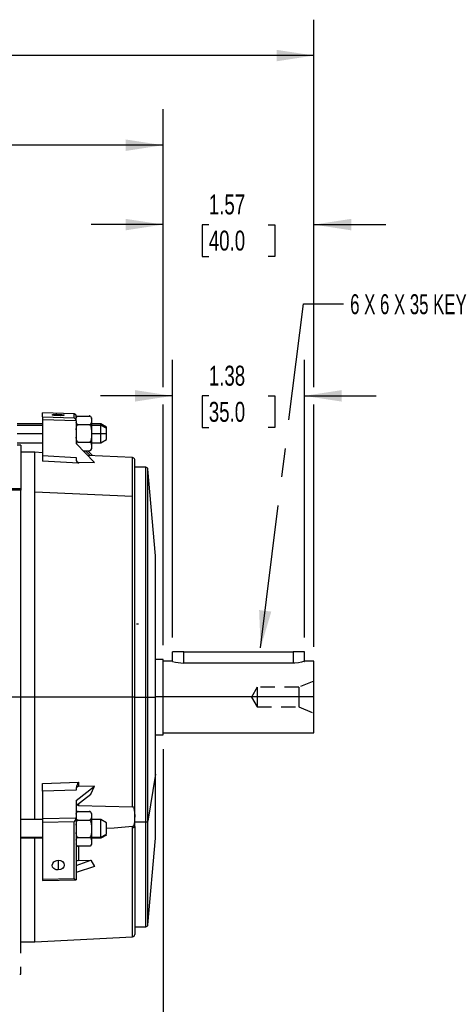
# Model space of a CAD drawing. Header units: inches. Extents: x 0 to 33, y 0 to 25.5.
# Tile 4 of 15: x 12.7 to 17.3, y 5.2 to 15.5. Entities that reach past the tile are written whole.
import ezdxf

# ---------------------------------------------------------------- set-up
doc = ezdxf.new("R2010")
doc.units = ezdxf.units.IN
doc.header["$LTSCALE"] = 3
doc.header["$MEASUREMENT"] = 0
doc.linetypes.add('CENTERX2', pattern=[0.8, 0.5, -0.1, 0.1, -0.1])
doc.linetypes.add('HIDDEN', pattern=[0.075, 0.05, -0.025])
doc.layers.add('DIMENSIONS', color=140, linetype='Continuous', lineweight=25)
doc.layers.add('TEXT', color=140, linetype='Continuous', lineweight=25)
doc.layers.add('HIDDEN', color=102, linetype='HIDDEN')
doc.styles.add('SLDTEXTSTYLE0', font='TXT', dxfattribs={"width": 0.7})
doc.styles.add('SLDTEXTSTYLE2', font='TXT', dxfattribs={"width": 0.628571})
doc.dimstyles.new('SLDDIMSTYLE0', dxfattribs={"dimtxt": 0.208333, "dimasz": 0.39, "dimexe": 0, "dimexo": 0.0625, "dimgap": 0.052083, "dimtad": 0, "dimtih": 1, "dimtoh": 1, "dimrnd": 1e-09, "dimdsep": 46, "dimtxsty": 'SLDTEXTSTYLE0', "dimsah": 1, "dimcen": 0.09, "dimadec": 0, "dimazin": 2, "dimtfac": 1, "dimtmove": 0, "dimatfit": 0, "dimfxl": 0, "dimfrac": 2, "dimtolj": 1, "dimtzin": 12, "dimarcsym": 0})
doc.dimstyles.new('SLDDIMSTYLE1', dxfattribs={"dimtxt": 0.208333, "dimasz": 0.39, "dimexe": 0, "dimexo": 0.0625, "dimgap": 0.052083, "dimtad": 0, "dimtih": 1, "dimtoh": 1, "dimrnd": 1e-09, "dimzin": 12, "dimdsep": 46, "dimtxsty": 'SLDTEXTSTYLE0', "dimsah": 1, "dimcen": 0.09, "dimadec": 0, "dimazin": 3, "dimtfac": 1, "dimtofl": 0, "dimtmove": 0, "dimatfit": 3, "dimfxl": 0, "dimfrac": 2, "dimtolj": 1, "dimtzin": 12, "dimarcsym": 0})
doc.dimstyles.new('SLDDIMSTYLE2', dxfattribs={"dimtxt": 0.208333, "dimasz": 0.39, "dimexe": 0, "dimexo": 0.0625, "dimgap": 0.052083, "dimtad": 0, "dimtih": 1, "dimtoh": 1, "dimrnd": 1e-09, "dimzin": 12, "dimdsep": 46, "dimtxsty": 'SLDTEXTSTYLE0', "dimsah": 1, "dimcen": 0.09, "dimadec": 0, "dimazin": 3, "dimtfac": 1, "dimtmove": 0, "dimatfit": 0, "dimfxl": 0, "dimfrac": 2, "dimtolj": 1, "dimtzin": 12, "dimarcsym": 0})
doc.dimstyles.new('SLDDIMSTYLE3', dxfattribs={"dimtxt": 0.18, "dimasz": 0.39, "dimexe": 0, "dimexo": 0.0625, "dimgap": 0, "dimtad": 0, "dimtih": 1, "dimtoh": 1, "dimdec": 0, "dimrnd": 1e-09, "dimzin": 0, "dimdsep": 46, "dimtxsty": 'Standard', "dimsah": 1, "dimcen": 0.09, "dimadec": 0, "dimazin": 0, "dimtfac": 0.39, "dimtdec": 0, "dimtofl": 0, "dimtmove": 0, "dimatfit": 3, "dimfxl": 0, "dimfrac": 2, "dimtolj": 1, "dimtzin": 0, "dimarcsym": 0})

# ---------------------------------------------------------------- blocks, each defined once
blk = doc.blocks.new('_D_1')
at = {"layer": 'DIMENSIONS'}
for p, q in [((12.074, 5.439), (12.074, 4.623)), ((12.468, 5.439), (12.468, 4.623)), ((10.523, 4.997), (10.453, 4.997)), ((10.453, 4.997), (10.453, 4.666)), ((11.142, 4.997), (11.212, 4.997)), ((11.212, 4.997), (11.212, 4.666)), ((12.074, 4.998), (11.425, 4.998)), ((12.468, 4.998), (13.218, 4.998)), ((10.453, 4.666), (10.523, 4.666)), ((11.212, 4.666), (11.142, 4.666))]:
    blk.add_line(p, q, dxfattribs=at)
for points in [[(12.074, 4.998), (11.684, 5.058), (11.684, 4.938)], [(12.468, 4.998), (12.858, 4.938), (12.858, 5.058)]]:
    blk.add_solid(points, dxfattribs=at)
at = {"layer": 'DIMENSIONS', "char_height": 0.2083, "attachment_point": 1, "style": 'SLDTEXTSTYLE0'}
for s, insert in [('0.39', (10.523, 5.313)), ('10.0', (10.523, 4.935))]:
    blk.add_mtext(s, dxfattribs=dict(at, insert=insert))
blk = doc.blocks.new('_D_3')
at = {"layer": 'DIMENSIONS'}
for p, q in [((9.547, 12.045), (9.547, 14.594)), ((14.24, 11.689), (14.24, 14.594)), ((9.547, 14.219), (11.215, 14.219)), ((11.497, 14.219), (11.427, 14.219)), ((11.427, 14.219), (11.427, 13.888)), ((12.29, 14.219), (12.36, 14.219)), ((12.36, 14.219), (12.36, 13.888)), ((14.24, 14.219), (12.572, 14.219)), ((11.427, 13.888), (11.497, 13.888)), ((12.36, 13.888), (12.29, 13.888)), ((14.24, 8.994), (14.24, 11.509))]:
    blk.add_line(p, q, dxfattribs=at)
for points in [[(9.547, 14.219), (9.937, 14.159), (9.937, 14.279)], [(14.24, 14.219), (13.85, 14.279), (13.85, 14.159)]]:
    blk.add_solid(points, dxfattribs=at)
at = {"layer": 'DIMENSIONS', "char_height": 0.2083, "attachment_point": 1, "style": 'SLDTEXTSTYLE0'}
for s, insert in [('4.69', (11.584, 14.534)), ('119.2', (11.497, 14.156))]:
    blk.add_mtext(s, dxfattribs=dict(at, insert=insert))
blk = doc.blocks.new('_D_4')
at = {"layer": 'DIMENSIONS'}
for p, q in [((4.752, 11.611), (4.752, 15.531)), ((15.815, 11.689), (15.815, 15.531)), ((4.752, 15.156), (9.604, 15.156)), ((9.887, 15.155), (9.817, 15.155)), ((9.817, 15.155), (9.817, 14.824)), ((10.679, 15.155), (10.749, 15.155)), ((10.749, 15.155), (10.749, 14.824)), ((15.815, 15.156), (10.962, 15.156)), ((9.817, 14.824), (9.887, 14.824)), ((10.749, 14.824), (10.679, 14.824)), ((4.752, 10.685), (4.752, 11.431)), ((15.815, 8.975), (15.815, 11.509))]:
    blk.add_line(p, q, dxfattribs=at)
for points in [[(4.752, 15.156), (5.142, 15.096), (5.142, 15.216)], [(15.815, 15.156), (15.425, 15.216), (15.425, 15.096)]]:
    blk.add_solid(points, dxfattribs=at)
at = {"layer": 'DIMENSIONS', "char_height": 0.2083, "attachment_point": 1, "style": 'SLDTEXTSTYLE0'}
for s, insert in [('11.06', (9.887, 15.471)), ('281.0', (9.887, 15.093))]:
    blk.add_mtext(s, dxfattribs=dict(at, insert=insert))
blk = doc.blocks.new('_D_5')
at = {"layer": 'DIMENSIONS'}
for p, q in [((14.338, 9.073), (14.338, 11.974)), ((15.716, 9.073), (15.716, 11.974)), ((14.338, 11.599), (13.588, 11.599)), ((14.718, 11.599), (14.648, 11.599)), ((14.648, 11.599), (14.648, 11.267)), ((15.337, 11.599), (15.407, 11.599)), ((15.407, 11.599), (15.407, 11.267)), ((15.716, 11.599), (16.466, 11.599)), ((14.648, 11.267), (14.718, 11.267)), ((15.407, 11.267), (15.337, 11.267))]:
    blk.add_line(p, q, dxfattribs=at)
for points in [[(14.338, 11.599), (13.948, 11.659), (13.948, 11.539)], [(15.716, 11.599), (16.106, 11.539), (16.106, 11.659)]]:
    blk.add_solid(points, dxfattribs=at)
at = {"layer": 'DIMENSIONS', "char_height": 0.2083, "attachment_point": 1, "style": 'SLDTEXTSTYLE0'}
for s, insert in [('1.38', (14.718, 11.914)), ('35.0', (14.718, 11.536))]:
    blk.add_mtext(s, dxfattribs=dict(at, insert=insert))
blk = doc.blocks.new('_D_6')
at = {"layer": 'DIMENSIONS'}
for p, q in [((14.24, 11.689), (14.24, 13.764)), ((15.815, 11.689), (15.815, 13.764)), ((14.24, 13.389), (13.49, 13.389)), ((14.718, 13.388), (14.648, 13.388)), ((14.648, 13.388), (14.648, 13.057)), ((15.337, 13.388), (15.407, 13.388)), ((15.407, 13.388), (15.407, 13.057)), ((15.815, 13.389), (16.565, 13.389)), ((14.648, 13.057), (14.718, 13.057)), ((15.407, 13.057), (15.337, 13.057)), ((14.24, 8.994), (14.24, 11.509)), ((15.815, 8.975), (15.815, 11.509))]:
    blk.add_line(p, q, dxfattribs=at)
for points in [[(14.24, 13.389), (13.85, 13.449), (13.85, 13.329)], [(15.815, 13.389), (16.205, 13.329), (16.205, 13.449)]]:
    blk.add_solid(points, dxfattribs=at)
at = {"layer": 'DIMENSIONS', "char_height": 0.2083, "attachment_point": 1, "style": 'SLDTEXTSTYLE0'}
for s, insert in [('1.57', (14.718, 13.704)), ('40.0', (14.718, 13.326))]:
    blk.add_mtext(s, dxfattribs=dict(at, insert=insert))
blk = doc.blocks.new('_D_10')
at = {"layer": 'DIMENSIONS'}
for p, q in [((14.24, 7.907), (14.24, 3.87)), ((12.271, 4.689), (12.271, 3.87)), ((12.271, 4.245), (12.683, 4.245)), ((12.965, 4.245), (12.895, 4.245)), ((12.895, 4.245), (12.895, 3.913)), ((13.585, 4.245), (13.655, 4.245)), ((13.655, 4.245), (13.655, 3.913)), ((14.24, 4.245), (13.867, 4.245)), ((12.895, 3.913), (12.965, 3.913)), ((13.655, 3.913), (13.585, 3.913))]:
    blk.add_line(p, q, dxfattribs=at)
for points in [[(12.271, 4.245), (12.661, 4.185), (12.661, 4.305)], [(14.24, 4.245), (13.85, 4.305), (13.85, 4.185)]]:
    blk.add_solid(points, dxfattribs=at)
at = {"layer": 'DIMENSIONS', "char_height": 0.2083, "attachment_point": 1, "style": 'SLDTEXTSTYLE0'}
for s, insert in [('1.97', (12.965, 4.56)), ('50.0', (12.965, 4.182))]:
    blk.add_mtext(s, dxfattribs=dict(at, insert=insert))

msp = doc.modelspace()

# ---------------------------------------------------------------- linework, layer by layer
for p, q in [((13.311, 11.411), (12.98, 11.423)), ((12.98, 11.379), (12.98, 11.423)), ((12.98, 11.379), (13.311, 11.368)), ((12.98, 11.379), (12.98, 11.349)), ((13.334, 11.337), (12.98, 11.349)), ((12.98, 11.349), (12.98, 10.975)), ((13.146, 11.405), (13.146, 11.392)), ((13.311, 11.368), (13.311, 11.411)), ((13.334, 11.343), (13.334, 11.362)), ((13.334, 11.337), (13.334, 11.338)), ((13.334, 11.337), (13.334, 11.1)), ((13.354, 11.388), (13.472, 11.388)), ((13.492, 11.369), (13.492, 11.362)), ((13.492, 11.362), (13.492, 11.323)), ((13.492, 11.323), (13.492, 11.245)), ((12.98, 11.305), (12.716, 11.305)), ((12.716, 11.291), (12.98, 11.291)), ((13.472, 11.297), (13.354, 11.297)), ((13.59, 11.305), (13.492, 11.305)), ((13.492, 11.291), (13.59, 11.291)), ((13.492, 11.245), (13.492, 11.168)), ((13.65, 11.271), (13.59, 11.305)), ((13.59, 11.291), (13.59, 11.305)), ((13.59, 11.206), (13.59, 11.291)), ((13.59, 11.291), (13.65, 11.262)), ((13.65, 11.262), (13.65, 11.271)), ((13.65, 11.206), (13.65, 11.262)), ((12.716, 11.206), (12.98, 11.206)), ((13.354, 11.115), (13.472, 11.115)), ((13.492, 11.206), (13.59, 11.206)), ((13.492, 11.168), (13.492, 11.089)), ((13.59, 11.108), (13.59, 11.206)), ((13.59, 11.206), (13.65, 11.206)), ((13.59, 11.108), (13.65, 11.142)), ((13.65, 11.142), (13.65, 11.206)), ((12.716, 11.108), (12.98, 11.108)), ((12.754, 11.085), (12.716, 11.085)), ((12.754, 11.085), (12.754, 10.629)), ((13.524, 10.901), (13.334, 11.1)), ((13.406, 11.025), (13.472, 11.025)), ((13.43, 11.025), (13.479, 10.975)), ((13.454, 11.025), (13.504, 10.974)), ((13.492, 11.108), (13.59, 11.108)), ((13.492, 11.089), (13.492, 11.051)), ((13.492, 11.051), (13.492, 11.044)), ((12.901, 11.01), (12.754, 11.01)), ((12.98, 11.005), (12.901, 11.01)), ((12.901, 8.451), (12.901, 11.01)), ((12.98, 10.975), (12.98, 10.915)), ((12.98, 10.975), (13.334, 10.955)), ((13.356, 10.894), (12.98, 10.915)), ((13.334, 10.955), (13.334, 10.931)), ((13.922, 10.953), (13.452, 10.976)), ((13.922, 10.552), (13.922, 10.953)), ((13.945, 8.451), (13.945, 10.932)), ((13.353, 10.907), (13.524, 10.901)), ((13.356, 10.907), (13.356, 10.894)), ((14.059, 10.852), (13.945, 10.852)), ((14.059, 8.451), (14.059, 10.852)), ((14.161, 9.927), (14.082, 10.831)), ((14.082, 8.451), (14.082, 10.831)), ((7.889, 10.629), (12.754, 10.629)), ((12.754, 10.613), (12.552, 10.613)), ((12.754, 10.629), (12.754, 10.613)), ((12.754, 8.451), (12.754, 10.613)), ((12.901, 10.597), (13.922, 10.552)), ((13.922, 8.451), (13.922, 10.552)), ((14.161, 8.451), (14.161, 9.927)), ((14.161, 8.451), (14.161, 9.24)), ((14.338, 8.825), (14.338, 8.923)), ((14.456, 8.923), (15.598, 8.923)), ((14.456, 8.806), (14.456, 8.923)), ((15.598, 8.923), (15.598, 8.806)), ((15.716, 8.825), (15.716, 8.923)), ((14.24, 8.844), (14.161, 8.844)), ((14.24, 8.452), (14.24, 8.844)), ((14.338, 8.825), (14.24, 8.825)), ((15.598, 8.806), (14.456, 8.806)), ((15.815, 8.825), (15.716, 8.825)), ((15.815, 8.452), (15.815, 8.825)), ((12.754, 8.451), (7.889, 8.451)), ((12.754, 5.773), (12.754, 8.451)), ((12.901, 8.451), (12.754, 8.451)), ((12.901, 7.171), (12.901, 8.451)), ((13.922, 8.451), (12.901, 8.451)), ((13.922, 7.304), (13.922, 8.451)), ((13.945, 8.451), (13.922, 8.451)), ((13.945, 7.099), (13.945, 8.451)), ((13.945, 8.451), (14.059, 8.451)), ((14.059, 7.143), (14.059, 8.451)), ((14.059, 8.451), (14.082, 8.451)), ((14.082, 7.154), (14.082, 8.451)), ((14.082, 8.451), (14.161, 8.451)), ((14.24, 8.452), (14.161, 8.452)), ((14.161, 7.646), (14.161, 8.451)), ((14.161, 8.02), (14.161, 8.451)), ((14.24, 8.057), (14.24, 8.452)), ((15.815, 8.452), (14.24, 8.452)), ((15.815, 8.076), (15.815, 8.452)), ((14.161, 8.057), (14.24, 8.057)), ((14.24, 8.076), (15.815, 8.076)), ((14.161, 7.646), (14.082, 7.154)), ((14.161, 6.974), (14.161, 7.646)), ((12.98, 7.547), (13.356, 7.56)), ((12.98, 7.467), (12.98, 7.547)), ((13.334, 7.369), (13.524, 7.519)), ((13.524, 7.519), (13.353, 7.515)), ((13.356, 7.56), (13.356, 7.515)), ((13.488, 7.437), (13.524, 7.519)), ((13.334, 7.479), (12.98, 7.467)), ((12.98, 7.467), (12.98, 7.182)), ((13.334, 7.501), (13.334, 7.479)), ((13.334, 7.316), (13.488, 7.437)), ((13.334, 7.369), (13.334, 7.189)), ((13.356, 7.334), (13.356, 7.317)), ((13.356, 7.317), (13.922, 7.304)), ((13.354, 7.254), (13.472, 7.254)), ((13.492, 7.235), (13.492, 7.228)), ((13.492, 7.228), (13.492, 7.19)), ((12.98, 7.171), (12.754, 7.171)), ((12.98, 7.182), (13.334, 7.189)), ((12.98, 7.182), (12.98, 7.139)), ((13.311, 7.145), (12.98, 7.139)), ((12.98, 7.139), (12.98, 6.547)), ((13.311, 6.554), (13.311, 7.145)), ((13.334, 7.188), (13.334, 7.189)), ((13.334, 7.188), (13.334, 6.541)), ((13.354, 7.163), (13.472, 7.163)), ((13.492, 7.19), (13.492, 7.111)), ((13.59, 7.171), (13.492, 7.171)), ((13.492, 7.111), (13.492, 7.034)), ((13.65, 7.137), (13.59, 7.171)), ((13.59, 6.987), (13.59, 7.171)), ((13.65, 7.017), (13.65, 7.136)), ((14.059, 7.143), (13.945, 7.143)), ((14.059, 6.049), (14.059, 7.143)), ((14.082, 6.07), (14.082, 7.154)), ((13.334, 7.034), (13.334, 6.956)), ((13.492, 7.034), (13.492, 6.956)), ((13.59, 6.987), (13.65, 7.017)), ((13.65, 7.008), (13.59, 6.974)), ((13.73, 7.08), (13.65, 7.075)), ((13.922, 7.096), (13.73, 7.08)), ((13.922, 7.086), (13.922, 7.096)), ((13.922, 5.945), (13.922, 7.086)), ((13.945, 7.099), (13.945, 5.969)), ((12.754, 6.987), (12.98, 6.987)), ((12.98, 6.974), (12.754, 6.974)), ((12.901, 5.891), (12.901, 6.974)), ((13.354, 6.982), (13.472, 6.982)), ((13.492, 6.987), (13.59, 6.987)), ((13.59, 6.974), (13.492, 6.974)), ((13.492, 6.956), (13.492, 6.917)), ((13.492, 6.917), (13.492, 6.91)), ((13.59, 6.974), (13.59, 6.987)), ((14.082, 6.07), (14.161, 6.974)), ((13.472, 6.891), (13.354, 6.891)), ((13.356, 6.891), (13.356, 6.741)), ((13.146, 6.745), (13.146, 6.643)), ((13.334, 6.691), (13.488, 6.744)), ((13.353, 6.741), (13.488, 6.744)), ((13.488, 6.744), (13.524, 6.681)), ((13.524, 6.681), (13.334, 6.616)), ((12.98, 6.547), (13.311, 6.554)), ((12.98, 6.547), (12.98, 6.534)), ((12.98, 6.534), (13.334, 6.54)), ((13.945, 6.049), (14.059, 6.049)), ((12.754, 5.891), (12.901, 5.891)), ((12.901, 5.891), (13.922, 5.945)), ((12.754, 5.553), (12.754, 5.629)), ((12.744, 5.553), (12.754, 5.553))]:
    msp.add_line(p, q)
at = {"flags": 128}
for points in [[(13.146, 11.392), (13.124, 11.393), (13.112, 11.394), (13.101, 11.395), (13.087, 11.398), (13.083, 11.401), (13.088, 11.404), (13.101, 11.405), (13.12, 11.406), (13.132, 11.406), (13.146, 11.405)], [(13.146, 11.405), (13.168, 11.404), (13.18, 11.403), (13.19, 11.402), (13.204, 11.4), (13.209, 11.397), (13.207, 11.396), (13.203, 11.394), (13.19, 11.392), (13.18, 11.392), (13.169, 11.391), (13.146, 11.392)], [(13.333, 11.346), (13.333, 11.371), (13.333, 11.384), (13.332, 11.391), (13.328, 11.402), (13.311, 11.411)], [(13.334, 11.362), (13.337, 11.379), (13.34, 11.382), (13.344, 11.386), (13.348, 11.387), (13.352, 11.388), (13.354, 11.388)], [(13.354, 11.297), (13.35, 11.298), (13.347, 11.298), (13.343, 11.301), (13.339, 11.305), (13.334, 11.319), (13.334, 11.323)], [(13.472, 11.388), (13.475, 11.388), (13.478, 11.387), (13.483, 11.385), (13.487, 11.38), (13.491, 11.367), (13.492, 11.362)], [(13.492, 11.323), (13.488, 11.307), (13.486, 11.303), (13.481, 11.3), (13.478, 11.298), (13.474, 11.297), (13.472, 11.297)], [(13.334, 11.245), (13.337, 11.278), (13.34, 11.286), (13.344, 11.292), (13.348, 11.295), (13.352, 11.297), (13.354, 11.297)], [(13.472, 11.297), (13.475, 11.297), (13.478, 11.295), (13.483, 11.291), (13.487, 11.282), (13.491, 11.254), (13.492, 11.245)], [(13.354, 11.115), (13.35, 11.116), (13.347, 11.118), (13.343, 11.122), (13.339, 11.131), (13.334, 11.159), (13.334, 11.168)], [(13.492, 11.168), (13.488, 11.134), (13.486, 11.127), (13.481, 11.12), (13.478, 11.117), (13.474, 11.116), (13.472, 11.115)], [(13.472, 11.115), (13.475, 11.115), (13.478, 11.114), (13.483, 11.112), (13.487, 11.108), (13.491, 11.094), (13.492, 11.089)], [(13.492, 11.051), (13.488, 11.034), (13.486, 11.03), (13.481, 11.027), (13.478, 11.026), (13.474, 11.025), (13.472, 11.025)], [(15.715, 8.824), (15.716, 8.824), (15.706, 8.822), (15.685, 8.816), (15.654, 8.81), (15.616, 8.806), (15.598, 8.806)], [(13.334, 7.228), (13.337, 7.245), (13.34, 7.249), (13.344, 7.252), (13.348, 7.253), (13.352, 7.254), (13.354, 7.254)], [(13.472, 7.254), (13.475, 7.254), (13.478, 7.253), (13.483, 7.251), (13.487, 7.247), (13.491, 7.233), (13.492, 7.228)], [(13.922, 7.304), (13.924, 7.304), (13.927, 7.303), (13.931, 7.299), (13.934, 7.293), (13.937, 7.285), (13.943, 7.248), (13.944, 7.207), (13.943, 7.179), (13.942, 7.15), (13.941, 7.14), (13.939, 7.13), (13.938, 7.121), (13.934, 7.11), (13.931, 7.102), (13.927, 7.097), (13.924, 7.096), (13.922, 7.096)], [(13.354, 7.163), (13.35, 7.164), (13.347, 7.165), (13.343, 7.167), (13.339, 7.171), (13.334, 7.185), (13.334, 7.19)], [(13.334, 7.111), (13.337, 7.145), (13.34, 7.152), (13.344, 7.159), (13.348, 7.161), (13.352, 7.163), (13.354, 7.163)], [(13.492, 7.19), (13.488, 7.173), (13.486, 7.169), (13.481, 7.166), (13.478, 7.164), (13.474, 7.164), (13.472, 7.163)], [(13.472, 7.163), (13.475, 7.163), (13.478, 7.161), (13.483, 7.157), (13.487, 7.148), (13.491, 7.12), (13.492, 7.111)], [(13.354, 6.982), (13.35, 6.982), (13.347, 6.984), (13.343, 6.988), (13.339, 6.997), (13.334, 7.025), (13.334, 7.034)], [(13.492, 7.034), (13.488, 7.001), (13.486, 6.993), (13.481, 6.987), (13.478, 6.984), (13.474, 6.982), (13.472, 6.982)], [(13.922, 7.086), (13.931, 7.087), (13.938, 7.09), (13.943, 7.094), (13.945, 7.099)], [(13.334, 6.956), (13.337, 6.972), (13.34, 6.976), (13.344, 6.979), (13.348, 6.981), (13.352, 6.982), (13.354, 6.982)], [(13.354, 6.891), (13.35, 6.891), (13.347, 6.892), (13.343, 6.894), (13.339, 6.899), (13.334, 6.912), (13.334, 6.917)], [(13.472, 6.982), (13.475, 6.981), (13.478, 6.981), (13.483, 6.978), (13.487, 6.974), (13.491, 6.96), (13.492, 6.956)], [(13.492, 6.917), (13.488, 6.9), (13.486, 6.896), (13.481, 6.893), (13.478, 6.892), (13.474, 6.891), (13.472, 6.891)], [(13.146, 6.643), (13.124, 6.646), (13.112, 6.65), (13.101, 6.657), (13.087, 6.673), (13.083, 6.692), (13.088, 6.712), (13.101, 6.729), (13.12, 6.74), (13.132, 6.743), (13.146, 6.745)], [(13.146, 6.745), (13.168, 6.742), (13.18, 6.737), (13.19, 6.731), (13.204, 6.714), (13.209, 6.695), (13.207, 6.684), (13.203, 6.675), (13.19, 6.659), (13.18, 6.652), (13.169, 6.647), (13.146, 6.643)], [(13.353, 6.741), (13.345, 6.74), (13.339, 6.738), (13.335, 6.736), (13.334, 6.733)], [(13.311, 6.554), (13.314, 6.551), (13.326, 6.542), (13.332, 6.54), (13.334, 6.54), (13.334, 6.541)]]:
    msp.add_lwpolyline(points, dxfattribs=at)
for centre, radius, start, end in [((13.303, 11.338), 0.0312, 0.7832, 74.4377), ((13.354, 11.369), 0.0197, 133.6322, 180), ((13.472, 11.369), 0.0197, 69.6485, 99.3526), ((13.472, 11.369), 0.0197, 0, 37.5295), ((13.353, 11.098), 0.0172, 87.8184, 179.8638), ((13.472, 11.044), 0.0197, 313.6322, 0), ((13.359, 10.931), 0.0253, 178.346, 254.3071), ((13.377, 10.932), 0.0432, 181.4791, 241.201), ((13.922, 10.929), 0.0242, 24.8252, 88.5969), ((13.921, 10.932), 0.0236, 0, 16.4492), ((14.059, 10.828), 0.0236, 5, 90), ((14.427, -1.873), 10.796, 89.8433, 90.4701), ((15.625, -2.669), 11.592, 89.5514, 90.1352), ((14.467, 9.25), 0.445, 253.4186, 268.681), ((13.476, 7.481), 0.143, 146.5511, 172.1384), ((13.355, 7.495), 0.0205, 95.7148, 175.744), ((13.358, 7.333), 0.0156, 213.8024, 266.2152), ((13.354, 7.235), 0.0197, 90, 180), ((13.472, 7.235), 0.0197, 69.6485, 99.3526), ((13.472, 7.235), 0.0197, 0, 38.3456), ((13.243, 7.209), 0.093, 316.8244, 347.0179), ((14.062, 7.165), 0.0224, 260.5658, 332.479), ((13.354, 6.91), 0.0197, 180, 218.3456), ((13.472, 6.91), 0.0197, 313.6322, 0), ((13.354, 6.91), 0.0197, 249.6485, 279.3526), ((14.059, 6.073), 0.0236, 270, 355), ((13.921, 5.969), 0.0236, 273, 359.9999)]:
    msp.add_arc(centre, radius, start, end)
at = {"layer": 'HIDDEN'}
for p, q in [((13.984, 9.211), (13.964, 9.211)), ((15.224, 8.553), (15.163, 8.451)), ((15.658, 8.553), (15.224, 8.553)), ((15.224, 8.553), (15.224, 8.451)), ((15.815, 8.618), (15.658, 8.553)), ((15.658, 8.553), (15.658, 8.451)), ((15.163, 8.451), (15.224, 8.348)), ((15.224, 8.451), (15.224, 8.348)), ((15.658, 8.451), (15.658, 8.348)), ((15.224, 8.348), (15.658, 8.348)), ((15.658, 8.348), (15.815, 8.283))]:
    msp.add_line(p, q, dxfattribs=at)

# ---------------------------------------------------------------- texts
at = {"layer": 'TEXT', "linetype": 'CENTERX2', "lineweight": 18, "insert": (16.194, 12.661), "char_height": 0.20833, "attachment_point": 1, "style": 'SLDTEXTSTYLE2'}
msp.add_mtext('6 X 6 X 35 KEY', dxfattribs=at)

# ---------------------------------------------------------------- dimensions: what is measured, and where the dimension line sits
at = {"layer": 'DIMENSIONS'}
dim = msp.add_linear_dim(base=(4.752, 15.156), p1=(15.815, 8.825), p2=(4.752, 10.535), angle=0, dimstyle='SLDDIMSTYLE1', dxfattribs=at)
dim.commit()
dim.dimension.update_dxf_attribs({"geometry": '_D_4', "text_midpoint": (10.283, 15.156), "dimtype": 160})
for base, p1, p2, dimstyle, picture, middle in [((14.24, 14.219), (9.547, 11.895), (14.24, 8.844), 'SLDDIMSTYLE1', '_D_3', (11.893, 14.219)), ((14.2398, 13.3889), (15.8146, 8.8245), (14.2398, 8.8442), 'SLDDIMSTYLE2', '_D_6', (15.0272, 13.3889)), ((14.338, 11.599), (15.716, 8.923), (14.338, 8.923), 'SLDDIMSTYLE2', '_D_5', (15.027, 11.599)), ((12.271, 4.245), (14.24, 8.057), (12.271, 4.839), 'SLDDIMSTYLE1', '_D_10', (13.275, 4.245)), ((12.074, 4.998), (12.468, 5.589), (12.074, 5.589), 'SLDDIMSTYLE0', '_D_1', (10.832, 4.998))]:
    dim = msp.add_linear_dim(base=base, p1=p1, p2=p2, dimstyle=dimstyle, dxfattribs=at)
    dim.commit()
    dim.dimension.update_dxf_attribs({"geometry": picture, "text_midpoint": middle, "dimtype": 160})

# ---------------------------------------------------------------- leaders
at = {"layer": 'TEXT', "linetype": 'CENTERX2', "lineweight": 18}
msp.add_leader([(15.259, 8.965), (15.705, 12.56), (16.123, 12.56)], dimstyle='SLDDIMSTYLE3', dxfattribs=at)

doc.saveas('drawing.dxf')
